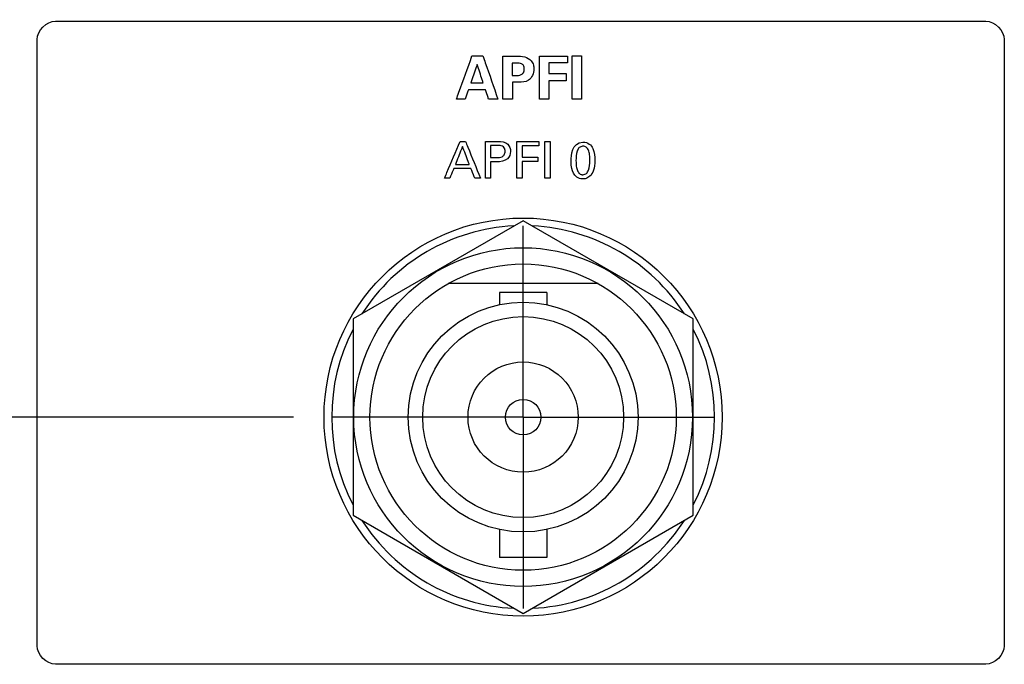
# Model space of a CAD drawing. Header units: inches. Extents: x 0 to 34, y 0 to 22.
# Tile 35 of 98: x 9 to 10.6, y 15.4 to 16.5. Entities that reach past the tile are written whole.
import ezdxf

# ---------------------------------------------------------------- set-up
doc = ezdxf.new("R2010")
doc.units = ezdxf.units.IN
doc.header["$LTSCALE"] = 1.87
doc.header["$MEASUREMENT"] = 0
doc.linetypes.add('CENTER', pattern=[0.6, 0.375, -0.075, 0.075, -0.075])
doc.layers.get('0').update_dxf_attribs({"linetype": 'CONTINUOUS'})
for name, color, linetype in [('DATUMCURVES', 7, 'CONTINUOUS'), ('DEFAULT_1', 7, 'CENTER'), ('DIMENSIONS', 7, 'CONTINUOUS')]:
    doc.layers.add(name, color=color, linetype=linetype)
doc.styles.get("Standard").update_dxf_attribs({"font": 'txt', "width": 0.8})
doc.dimstyles.new('DIMSTYLE_1', dxfattribs={"dimtxt": 0.125, "dimasz": 0.18, "dimexe": 0.18, "dimexo": 0.0625, "dimgap": 0.09, "dimtad": 0, "dimtih": 1, "dimtoh": 1, "dimdec": 3, "dimzin": 4, "dimdsep": 46, "dimtxsty": 'STANDARD', "dimblk": '_FILLED', "dimblk1": '_FILLED', "dimblk2": '_FILLED', "dimcen": 0.09, "dimadec": 0, "dimazin": 0, "dimtp": 0.001, "dimtm": 0.001, "dimtfac": 1, "dimtdec": 3, "dimtofl": 0, "dimtmove": 0, "dimatfit": 3, "dimldrblk": '_FILLED', "dimfxl": 1, "dimtolj": 1, "dimtzin": 4, "dimarcsym": 0})

# ---------------------------------------------------------------- blocks, each defined once
blk = doc.blocks.new('_FILLED')
at = {"color": 0, "linetype": 'BYBLOCK'}
blk.add_solid([(0, 0), (-1, 0.1736), (-1, -0.1736)], dxfattribs=at)
blk = doc.blocks.new('*D7')
at = {"layer": 'DIMENSIONS', "color": 2, "linetype": 'CONTINUOUS'}
for p, q in [((9.4432, 16.9413), (7.5882, 16.9413)), ((7.7132, 16.9413), (7.7132, 16.5268)), ((7.7132, 15.8413), (7.7132, 16.2768)), ((9.4432, 15.8413), (7.5882, 15.8413))]:
    blk.add_line(p, q, dxfattribs=at)
at = {"layer": 'DIMENSIONS', "color": 2, "linetype": 'CONTINUOUS', "xscale": 0.18, "yscale": 0.18, "zscale": 0.18}
for p, rotation in [((7.7132, 16.9413), 90), ((7.7132, 15.8413), 270)]:
    blk.add_blockref('_FILLED', p, dxfattribs=dict(at, rotation=rotation))
at = {"layer": 'DIMENSIONS', "color": 2, "linetype": 'CONTINUOUS', "width": 0.8}
for s, p in [('[', (7.8257, 16.3393)), (']', (8.4257, 16.3393)), ('4X ', (6.9007, 16.3393)), ('1.100', (7.2007, 16.3393)), ('27.94', (7.9257, 16.3393))]:
    blk.add_text(s, height=0.125, dxfattribs=at).set_placement(p)

msp = doc.modelspace()

# ---------------------------------------------------------------- linework, layer by layer
at = {"color": 7, "linetype": 'CONTINUOUS'}
for p, q in [((9.8182, 16.1618), (9.5407, 16.0015)), ((10.0957, 16.0015), (9.8182, 16.1618)), ((9.9405, 16.0593), (9.6958, 16.0593)), ((9.7797, 16.0446), (9.7797, 16.0248)), ((9.8567, 16.0446), (9.7797, 16.0446)), ((9.8567, 16.0446), (9.8567, 16.0248)), ((9.5407, 16.0015), (9.5407, 15.6811)), ((10.0957, 15.6811), (10.0957, 16.0015)), ((9.5407, 15.6811), (9.8182, 15.5209)), ((9.8182, 15.5209), (10.0957, 15.6811)), ((9.7797, 15.6578), (9.7797, 15.6121)), ((9.8567, 15.6578), (9.8567, 15.6121)), ((9.8567, 15.6121), (9.7797, 15.6121))]:
    msp.add_line(p, q, dxfattribs=at)
for radius in [0.325, 0.2765, 0.25, 0.1875, 0.164, 0.09, 0.029]:
    msp.add_circle((9.8182, 15.8413), radius, dxfattribs=at)
for start, end in [(92.8821, 147.3645), (32.6355, 87.1179), (152.8684, 207.1316), (332.8684, 27.1316), (212.6355, 267.1179), (272.8821, 327.3645)]:
    msp.add_arc((9.8182, 15.8413), 0.3125, start, end, dxfattribs=at)
at = {"layer": 'DATUMCURVES', "color": 40, "linetype": 'CONTINUOUS'}
for points in [[(9.0247, 16.4578, 0.8645), (9.0247, 16.4719, 0.8645), (9.0405, 16.4878, 0.8645), (9.0547, 16.4878, 0.8645)], [(10.5736, 16.4878, 0.8645), (10.5877, 16.4878, 0.8645), (10.6036, 16.4719, 0.8645), (10.6036, 16.4578, 0.8645)], [(9.8904, 16.4308, 0.8645), (9.8904, 16.427, 0.8645), (9.8904, 16.4232, 0.8645), (9.8904, 16.4195, 0.8645)], [(9.8078, 16.4193, 0.8645), (9.8052, 16.4193, 0.8645), (9.8027, 16.4193, 0.8645), (9.8002, 16.4193, 0.8645)], [(9.8002, 16.3991, 0.8645), (9.8022, 16.3991, 0.8645), (9.8042, 16.3991, 0.8645), (9.8062, 16.3991, 0.8645)], [(9.8884, 16.4022, 0.8645), (9.8884, 16.3983, 0.8645), (9.8884, 16.3944, 0.8645), (9.8884, 16.3905, 0.8645)], [(9.8108, 16.3879, 0.8645), (9.8074, 16.3879, 0.8645), (9.804, 16.3879, 0.8645), (9.8006, 16.3879, 0.8645)], [(9.7152, 16.2915, 0.8645), (9.7181, 16.2915, 0.8645), (9.7211, 16.2915, 0.8645), (9.7241, 16.2915, 0.8645)], [(9.7766, 16.2847, 0.8645), (9.7727, 16.2847, 0.8645), (9.7688, 16.2847, 0.8645), (9.7649, 16.2847, 0.8645)], [(9.8439, 16.2915, 0.8645), (9.8439, 16.2891, 0.8645), (9.8439, 16.2868, 0.8645), (9.8439, 16.2844, 0.8645)], [(9.8538, 16.2915, 0.8645), (9.8566, 16.2915, 0.8645), (9.8594, 16.2915, 0.8645), (9.8622, 16.2915, 0.8645)], [(9.8965, 16.2595, 0.8645), (9.8965, 16.2681, 0.8645), (9.8975, 16.2902, 0.8645), (9.9158, 16.2902, 0.8645)], [(9.7649, 16.2651, 0.8645), (9.7682, 16.2651, 0.8645), (9.7715, 16.2651, 0.8645), (9.7748, 16.2651, 0.8645)], [(9.8423, 16.2657, 0.8645), (9.8423, 16.2633, 0.8645), (9.8423, 16.261, 0.8645), (9.8423, 16.2587, 0.8645)], [(9.7747, 16.2581, 0.8645), (9.7714, 16.2581, 0.8645), (9.7682, 16.2581, 0.8645), (9.7649, 16.2581, 0.8645)], [(9.6984, 16.2313, 0.8645), (9.6956, 16.2313, 0.8645), (9.6927, 16.2313, 0.8645), (9.6898, 16.2313, 0.8645)], [(9.7484, 16.2313, 0.8645), (9.7454, 16.2313, 0.8645), (9.7424, 16.2313, 0.8645), (9.7393, 16.2313, 0.8645)], [(9.7649, 16.2313, 0.8645), (9.7621, 16.2313, 0.8645), (9.7594, 16.2313, 0.8645), (9.7566, 16.2313, 0.8645)], [(9.8166, 16.2313, 0.8645), (9.8137, 16.2313, 0.8645), (9.8109, 16.2313, 0.8645), (9.8081, 16.2313, 0.8645)], [(9.8622, 16.2313, 0.8645), (9.8594, 16.2313, 0.8645), (9.8566, 16.2313, 0.8645), (9.8538, 16.2313, 0.8645)], [(9.0547, 15.4378, 0.8645), (9.0405, 15.4378, 0.8645), (9.0247, 15.4536, 0.8645), (9.0247, 15.4678, 0.8645)], [(10.6036, 15.4678, 0.8645), (10.6036, 15.4536, 0.8645), (10.5877, 15.4378, 0.8645), (10.5736, 15.4378, 0.8645)]]:
    msp.add_open_spline(points, degree=3, dxfattribs=at)
for points, knots in [([(9.0547, 16.4878, 0.8645), (9.1338, 16.4878, 0.8645), (9.6401, 16.4878, 0.8645), (10.1464, 16.4878, 0.8645), (10.5736, 16.4878, 0.8645)], [0, 0, 0, 0, 0.15625, 1, 1, 1, 1]), ([(9.0247, 15.4678, 0.8645), (9.0247, 15.5193, 0.8645), (9.0247, 15.8493, 0.8645), (9.0247, 16.1793, 0.8645), (9.0247, 16.4578, 0.8645)], [0, 0, 0, 0, 0.15625, 1, 1, 1, 1]), ([(10.6036, 16.4578, 0.8645), (10.6036, 16.4062, 0.8645), (10.6036, 16.0762, 0.8645), (10.6036, 15.7462, 0.8645), (10.6036, 15.4678, 0.8645)], [0, 0, 0, 0, 0.15625, 1, 1, 1, 1]), ([(9.7093, 16.3606, 0.8645), (9.7106, 16.3642, 0.8645), (9.7191, 16.3877, 0.8645), (9.7275, 16.4111, 0.8645), (9.7347, 16.4309, 0.8645)], [0, 0, 0, 0, 0.15625, 1, 1, 1, 1]), ([(9.7347, 16.4309, 0.8645), (9.7356, 16.4309, 0.8645), (9.7415, 16.4309, 0.8645), (9.7475, 16.4309, 0.8645), (9.7525, 16.4309, 0.8645)], [0, 0, 0, 0, 0.15625, 1, 1, 1, 1]), ([(9.7525, 16.4309, 0.8645), (9.7538, 16.4272, 0.8645), (9.762, 16.4038, 0.8645), (9.7701, 16.3803, 0.8645), (9.777, 16.3606, 0.8645)], [0, 0, 0, 0, 0.15625, 1, 1, 1, 1]), ([(9.7853, 16.4307, 0.8645), (9.7864, 16.4307, 0.8645), (9.7937, 16.4307, 0.8645), (9.8009, 16.4307, 0.8645), (9.807, 16.4307, 0.8645)], [0, 0, 0, 0, 0.15625, 1, 1, 1, 1]), ([(9.7853, 16.3606, 0.8645), (9.7853, 16.3642, 0.8645), (9.7853, 16.3876, 0.8645), (9.7853, 16.4109, 0.8645), (9.7853, 16.4307, 0.8645)], [0, 0, 0, 0, 0.15625, 1, 1, 1, 1]), ([(9.807, 16.4307, 0.8645), (9.8116, 16.4307, 0.8645), (9.8205, 16.4307, 0.8645), (9.8312, 16.4248, 0.8645), (9.8352, 16.4166, 0.8645), (9.8361, 16.4082, 0.8645), (9.8343, 16.3989, 0.8645), (9.8259, 16.3885, 0.8645), (9.8162, 16.3879, 0.8645), (9.8108, 16.3879, 0.8645)], [0, 0, 0, 0, 0.177836, 0.337157, 0.436467, 0.517074, 0.662101, 0.79104, 1, 1, 1, 1]), ([(9.8451, 16.4308, 0.8645), (9.8475, 16.4308, 0.8645), (9.8626, 16.4308, 0.8645), (9.8777, 16.4308, 0.8645), (9.8904, 16.4308, 0.8645)], [0, 0, 0, 0, 0.15625, 1, 1, 1, 1]), ([(9.8451, 16.3606, 0.8645), (9.8451, 16.3642, 0.8645), (9.8451, 16.3876, 0.8645), (9.8451, 16.411, 0.8645), (9.8451, 16.4308, 0.8645)], [0, 0, 0, 0, 0.15625, 1, 1, 1, 1]), ([(9.8983, 16.431, 0.8645), (9.8991, 16.431, 0.8645), (9.9041, 16.431, 0.8645), (9.9091, 16.431, 0.8645), (9.9134, 16.431, 0.8645)], [0, 0, 0, 0, 0.15625, 1, 1, 1, 1]), ([(9.8983, 16.3606, 0.8645), (9.8983, 16.3642, 0.8645), (9.8983, 16.3877, 0.8645), (9.8983, 16.4112, 0.8645), (9.8983, 16.431, 0.8645)], [0, 0, 0, 0, 0.15625, 1, 1, 1, 1]), ([(9.9134, 16.431, 0.8645), (9.9134, 16.4274, 0.8645), (9.9134, 16.4039, 0.8645), (9.9134, 16.3804, 0.8645), (9.9134, 16.3606, 0.8645)], [0, 0, 0, 0, 0.15625, 1, 1, 1, 1]), ([(9.7432, 16.417, 0.8645), (9.7427, 16.4155, 0.8645), (9.7392, 16.4055, 0.8645), (9.7357, 16.3955, 0.8645), (9.7328, 16.3871, 0.8645)], [0, 0, 0, 0, 0.15625, 1, 1, 1, 1]), ([(9.7529, 16.3871, 0.8645), (9.7524, 16.3887, 0.8645), (9.7492, 16.3986, 0.8645), (9.7459, 16.4086, 0.8645), (9.7432, 16.417, 0.8645)], [0, 0, 0, 0, 0.15625, 1, 1, 1, 1]), ([(9.8002, 16.4193, 0.8645), (9.8002, 16.4182, 0.8645), (9.8002, 16.4115, 0.8645), (9.8002, 16.4047, 0.8645), (9.8002, 16.3991, 0.8645)], [0, 0, 0, 0, 0.15625, 1, 1, 1, 1]), ([(9.8062, 16.3991, 0.8645), (9.8092, 16.3991, 0.8645), (9.814, 16.3991, 0.8645), (9.8195, 16.4037, 0.8645), (9.8204, 16.4095, 0.8645), (9.8196, 16.4152, 0.8645), (9.8147, 16.4193, 0.8645), (9.8104, 16.4193, 0.8645), (9.8078, 16.4193, 0.8645)], [0, 0, 0, 0, 0.234102, 0.361551, 0.529331, 0.678833, 0.79235, 1, 1, 1, 1]), ([(9.8904, 16.4195, 0.8645), (9.8888, 16.4195, 0.8645), (9.8788, 16.4195, 0.8645), (9.8687, 16.4195, 0.8645), (9.8602, 16.4195, 0.8645)], [0, 0, 0, 0, 0.15625, 1, 1, 1, 1]), ([(9.8602, 16.4195, 0.8645), (9.8602, 16.4186, 0.8645), (9.8602, 16.4128, 0.8645), (9.8602, 16.407, 0.8645), (9.8602, 16.4022, 0.8645)], [0, 0, 0, 0, 0.15625, 1, 1, 1, 1]), ([(9.8602, 16.4022, 0.8645), (9.8616, 16.4022, 0.8645), (9.871, 16.4022, 0.8645), (9.8804, 16.4022, 0.8645), (9.8884, 16.4022, 0.8645)], [0, 0, 0, 0, 0.15625, 1, 1, 1, 1]), ([(9.7328, 16.3871, 0.8645), (9.7339, 16.3871, 0.8645), (9.7406, 16.3871, 0.8645), (9.7473, 16.3871, 0.8645), (9.7529, 16.3871, 0.8645)], [0, 0, 0, 0, 0.15625, 1, 1, 1, 1]), ([(9.8006, 16.3879, 0.8645), (9.8006, 16.3865, 0.8645), (9.8006, 16.3773, 0.8645), (9.8006, 16.3682, 0.8645), (9.8006, 16.3606, 0.8645)], [0, 0, 0, 0, 0.15625, 1, 1, 1, 1]), ([(9.8884, 16.3905, 0.8645), (9.8869, 16.3905, 0.8645), (9.8775, 16.3905, 0.8645), (9.8681, 16.3905, 0.8645), (9.8602, 16.3905, 0.8645)], [0, 0, 0, 0, 0.15625, 1, 1, 1, 1]), ([(9.8602, 16.3905, 0.8645), (9.8602, 16.3889, 0.8645), (9.8602, 16.379, 0.8645), (9.8602, 16.369, 0.8645), (9.8602, 16.3606, 0.8645)], [0, 0, 0, 0, 0.15625, 1, 1, 1, 1]), ([(9.7289, 16.3757, 0.8645), (9.7287, 16.3749, 0.8645), (9.7269, 16.3699, 0.8645), (9.7251, 16.3648, 0.8645), (9.7237, 16.3606, 0.8645)], [0, 0, 0, 0, 0.15625, 1, 1, 1, 1]), ([(9.7567, 16.3757, 0.8645), (9.7553, 16.3757, 0.8645), (9.746, 16.3757, 0.8645), (9.7367, 16.3757, 0.8645), (9.7289, 16.3757, 0.8645)], [0, 0, 0, 0, 0.15625, 1, 1, 1, 1]), ([(9.7618, 16.3606, 0.8645), (9.7615, 16.3613, 0.8645), (9.7598, 16.3664, 0.8645), (9.7581, 16.3715, 0.8645), (9.7567, 16.3757, 0.8645)], [0, 0, 0, 0, 0.15625, 1, 1, 1, 1]), ([(9.7237, 16.3606, 0.8645), (9.7229, 16.3606, 0.8645), (9.7181, 16.3606, 0.8645), (9.7133, 16.3606, 0.8645), (9.7093, 16.3606, 0.8645)], [0, 0, 0, 0, 0.15625, 1, 1, 1, 1]), ([(9.777, 16.3606, 0.8645), (9.7762, 16.3606, 0.8645), (9.7711, 16.3606, 0.8645), (9.766, 16.3606, 0.8645), (9.7618, 16.3606, 0.8645)], [0, 0, 0, 0, 0.15625, 1, 1, 1, 1]), ([(9.8006, 16.3606, 0.8645), (9.7998, 16.3606, 0.8645), (9.7947, 16.3606, 0.8645), (9.7896, 16.3606, 0.8645), (9.7853, 16.3606, 0.8645)], [0, 0, 0, 0, 0.15625, 1, 1, 1, 1]), ([(9.8602, 16.3606, 0.8645), (9.8594, 16.3606, 0.8645), (9.8544, 16.3606, 0.8645), (9.8493, 16.3606, 0.8645), (9.8451, 16.3606, 0.8645)], [0, 0, 0, 0, 0.15625, 1, 1, 1, 1]), ([(9.9134, 16.3606, 0.8645), (9.9126, 16.3606, 0.8645), (9.9075, 16.3606, 0.8645), (9.9025, 16.3606, 0.8645), (9.8983, 16.3606, 0.8645)], [0, 0, 0, 0, 0.15625, 1, 1, 1, 1]), ([(9.6898, 16.2313, 0.8645), (9.6912, 16.2345, 0.8645), (9.6996, 16.2545, 0.8645), (9.708, 16.2746, 0.8645), (9.7152, 16.2915, 0.8645)], [0, 0, 0, 0, 0.15625, 1, 1, 1, 1]), ([(9.7192, 16.2832, 0.8645), (9.7186, 16.2817, 0.8645), (9.7148, 16.2719, 0.8645), (9.7109, 16.262, 0.8645), (9.7076, 16.2537, 0.8645)], [0, 0, 0, 0, 0.15625, 1, 1, 1, 1]), ([(9.7303, 16.2537, 0.8645), (9.7298, 16.2553, 0.8645), (9.7261, 16.2651, 0.8645), (9.7224, 16.2749, 0.8645), (9.7192, 16.2832, 0.8645)], [0, 0, 0, 0, 0.15625, 1, 1, 1, 1]), ([(9.7241, 16.2915, 0.8645), (9.7253, 16.2884, 0.8645), (9.7335, 16.2683, 0.8645), (9.7416, 16.2483, 0.8645), (9.7484, 16.2313, 0.8645)], [0, 0, 0, 0, 0.15625, 1, 1, 1, 1]), ([(9.7566, 16.2915, 0.8645), (9.7576, 16.2915, 0.8645), (9.7644, 16.2915, 0.8645), (9.7711, 16.2915, 0.8645), (9.7767, 16.2915, 0.8645)], [0, 0, 0, 0, 0.15625, 1, 1, 1, 1]), ([(9.7566, 16.2313, 0.8645), (9.7566, 16.2345, 0.8645), (9.7566, 16.2545, 0.8645), (9.7566, 16.2746, 0.8645), (9.7566, 16.2915, 0.8645)], [0, 0, 0, 0, 0.15625, 1, 1, 1, 1]), ([(9.7649, 16.2847, 0.8645), (9.7649, 16.2837, 0.8645), (9.7649, 16.2772, 0.8645), (9.7649, 16.2706, 0.8645), (9.7649, 16.2651, 0.8645)], [0, 0, 0, 0, 0.15625, 1, 1, 1, 1]), ([(9.7767, 16.2915, 0.8645), (9.7825, 16.2915, 0.8645), (9.794, 16.2899, 0.8645), (9.7992, 16.2749, 0.8645), (9.7933, 16.2595, 0.8645), (9.781, 16.2581, 0.8645), (9.7747, 16.2581, 0.8645)], [0, 0, 0, 0, 0.279831, 0.483832, 0.691167, 1, 1, 1, 1]), ([(9.7748, 16.2651, 0.8645), (9.7779, 16.2651, 0.8645), (9.7827, 16.2651, 0.8645), (9.7881, 16.2696, 0.8645), (9.7891, 16.2752, 0.8645), (9.7882, 16.2807, 0.8645), (9.7834, 16.2847, 0.8645), (9.7792, 16.2847, 0.8645), (9.7766, 16.2847, 0.8645)], [0, 0, 0, 0, 0.244757, 0.369249, 0.527827, 0.677822, 0.79103, 1, 1, 1, 1]), ([(9.8081, 16.2915, 0.8645), (9.8099, 16.2915, 0.8645), (9.8219, 16.2915, 0.8645), (9.8338, 16.2915, 0.8645), (9.8439, 16.2915, 0.8645)], [0, 0, 0, 0, 0.15625, 1, 1, 1, 1]), ([(9.8081, 16.2313, 0.8645), (9.8081, 16.2345, 0.8645), (9.8081, 16.2545, 0.8645), (9.8081, 16.2746, 0.8645), (9.8081, 16.2915, 0.8645)], [0, 0, 0, 0, 0.15625, 1, 1, 1, 1]), ([(9.8439, 16.2844, 0.8645), (9.8425, 16.2844, 0.8645), (9.8334, 16.2844, 0.8645), (9.8243, 16.2844, 0.8645), (9.8166, 16.2844, 0.8645)], [0, 0, 0, 0, 0.15625, 1, 1, 1, 1]), ([(9.8166, 16.2844, 0.8645), (9.8166, 16.2834, 0.8645), (9.8166, 16.2772, 0.8645), (9.8166, 16.2709, 0.8645), (9.8166, 16.2657, 0.8645)], [0, 0, 0, 0, 0.15625, 1, 1, 1, 1]), ([(9.8538, 16.2313, 0.8645), (9.8538, 16.2345, 0.8645), (9.8538, 16.2545, 0.8645), (9.8538, 16.2746, 0.8645), (9.8538, 16.2915, 0.8645)], [0, 0, 0, 0, 0.15625, 1, 1, 1, 1]), ([(9.8622, 16.2915, 0.8645), (9.8622, 16.2884, 0.8645), (9.8622, 16.2683, 0.8645), (9.8622, 16.2483, 0.8645), (9.8622, 16.2313, 0.8645)], [0, 0, 0, 0, 0.15625, 1, 1, 1, 1]), ([(9.9153, 16.2835, 0.8645), (9.9133, 16.2833, 0.8645), (9.9092, 16.2817, 0.8645), (9.9051, 16.2739, 0.8645), (9.9042, 16.2615, 0.8645), (9.9048, 16.2506, 0.8645), (9.9065, 16.2433, 0.8645), (9.9094, 16.2392, 0.8645), (9.9122, 16.2376, 0.8645), (9.9143, 16.2372, 0.8645), (9.9149, 16.237, 0.8645), (9.9157, 16.2371, 0.8645)], [0, 0, 0, 0, 0.102362, 0.214961, 0.440157, 0.580118, 0.720079, 0.860039, 0.93002, 0.96501, 1, 1, 1, 1]), ([(9.9158, 16.2902, 0.8645), (9.9245, 16.2902, 0.8645), (9.9341, 16.2808, 0.8645), (9.9358, 16.2576, 0.8645), (9.9338, 16.2436, 0.8645), (9.9281, 16.2343, 0.8645), (9.9206, 16.2304, 0.8645), (9.9169, 16.2301, 0.8645), (9.9152, 16.2302, 0.8645), (9.915, 16.2302, 0.8645)], [0, 0, 0, 0, 0.150799, 0.301597, 0.491865, 0.682133, 0.830085, 0.978038, 1, 1, 1, 1]), ([(9.9157, 16.2371, 0.8645), (9.9166, 16.2371, 0.8645), (9.9193, 16.2375, 0.8645), (9.9224, 16.2396, 0.8645), (9.9265, 16.2463, 0.8645), (9.9273, 16.2588, 0.8645), (9.9268, 16.2699, 0.8645), (9.925, 16.2774, 0.8645), (9.9218, 16.2823, 0.8645), (9.9176, 16.2836, 0.8645), (9.9155, 16.2835, 0.8645), (9.9153, 16.2835, 0.8645)], [0, 0, 0, 0, 0.052643, 0.105286, 0.210573, 0.421146, 0.562165, 0.703184, 0.844203, 0.985222, 1, 1, 1, 1]), ([(9.8166, 16.2657, 0.8645), (9.8179, 16.2657, 0.8645), (9.8265, 16.2657, 0.8645), (9.8351, 16.2657, 0.8645), (9.8423, 16.2657, 0.8645)], [0, 0, 0, 0, 0.15625, 1, 1, 1, 1]), ([(9.7076, 16.2537, 0.8645), (9.7088, 16.2537, 0.8645), (9.7163, 16.2537, 0.8645), (9.7239, 16.2537, 0.8645), (9.7303, 16.2537, 0.8645)], [0, 0, 0, 0, 0.15625, 1, 1, 1, 1]), ([(9.7649, 16.2581, 0.8645), (9.7649, 16.2567, 0.8645), (9.7649, 16.2478, 0.8645), (9.7649, 16.2389, 0.8645), (9.7649, 16.2313, 0.8645)], [0, 0, 0, 0, 0.15625, 1, 1, 1, 1]), ([(9.8423, 16.2587, 0.8645), (9.841, 16.2587, 0.8645), (9.8324, 16.2587, 0.8645), (9.8238, 16.2587, 0.8645), (9.8166, 16.2587, 0.8645)], [0, 0, 0, 0, 0.15625, 1, 1, 1, 1]), ([(9.8166, 16.2587, 0.8645), (9.8166, 16.2572, 0.8645), (9.8166, 16.2481, 0.8645), (9.8166, 16.239, 0.8645), (9.8166, 16.2313, 0.8645)], [0, 0, 0, 0, 0.15625, 1, 1, 1, 1]), ([(9.915, 16.2302, 0.8645), (9.9132, 16.2302, 0.8645), (9.9102, 16.2308, 0.8645), (9.9043, 16.2337, 0.8645), (9.8991, 16.2404, 0.8645), (9.8965, 16.2492, 0.8645), (9.8965, 16.2595, 0.8645)], [0, 0, 0, 0, 0.12995, 0.274339, 0.563118, 1, 1, 1, 1]), ([(9.7049, 16.247, 0.8645), (9.7046, 16.2462, 0.8645), (9.7024, 16.241, 0.8645), (9.7002, 16.2357, 0.8645), (9.6984, 16.2313, 0.8645)], [0, 0, 0, 0, 0.15625, 1, 1, 1, 1]), ([(9.7328, 16.247, 0.8645), (9.7314, 16.247, 0.8645), (9.7221, 16.247, 0.8645), (9.7128, 16.247, 0.8645), (9.7049, 16.247, 0.8645)], [0, 0, 0, 0, 0.15625, 1, 1, 1, 1]), ([(9.7393, 16.2313, 0.8645), (9.739, 16.2321, 0.8645), (9.7368, 16.2374, 0.8645), (9.7347, 16.2426, 0.8645), (9.7328, 16.247, 0.8645)], [0, 0, 0, 0, 0.15625, 1, 1, 1, 1]), ([(10.5736, 15.4378, 0.8645), (10.4945, 15.4378, 0.8645), (9.9882, 15.4378, 0.8645), (9.4819, 15.4378, 0.8645), (9.0547, 15.4378, 0.8645)], [0, 0, 0, 0, 0.15625, 1, 1, 1, 1])]:
    msp.add_open_spline(points, degree=3, knots=knots, dxfattribs=at)
at = {"layer": 'DEFAULT_1', "color": 7, "linetype": 'CENTER'}
for q in [(9.8182, 16.1538), (9.5057, 15.8413), (9.8182, 15.5288), (10.1307, 15.8413)]:
    msp.add_line((9.8182, 15.8413), q, dxfattribs=at)

# ---------------------------------------------------------------- dimensions: what is measured, and where the dimension line sits
at = {"layer": 'DIMENSIONS', "color": 2, "linetype": 'CONTINUOUS'}
dim = msp.add_linear_dim(base=(7.7132, 16.9413), p1=(9.4432, 15.8413), p2=(9.4432, 16.9413), angle=90, text='4X <>', dimstyle='DIMSTYLE_1', dxfattribs=at)
dim.commit()
dim.dimension.update_dxf_attribs({"geometry": '*D7', "text_midpoint": (7.7132, 16.4018), "dimtype": 160})

doc.saveas('drawing.dxf')
